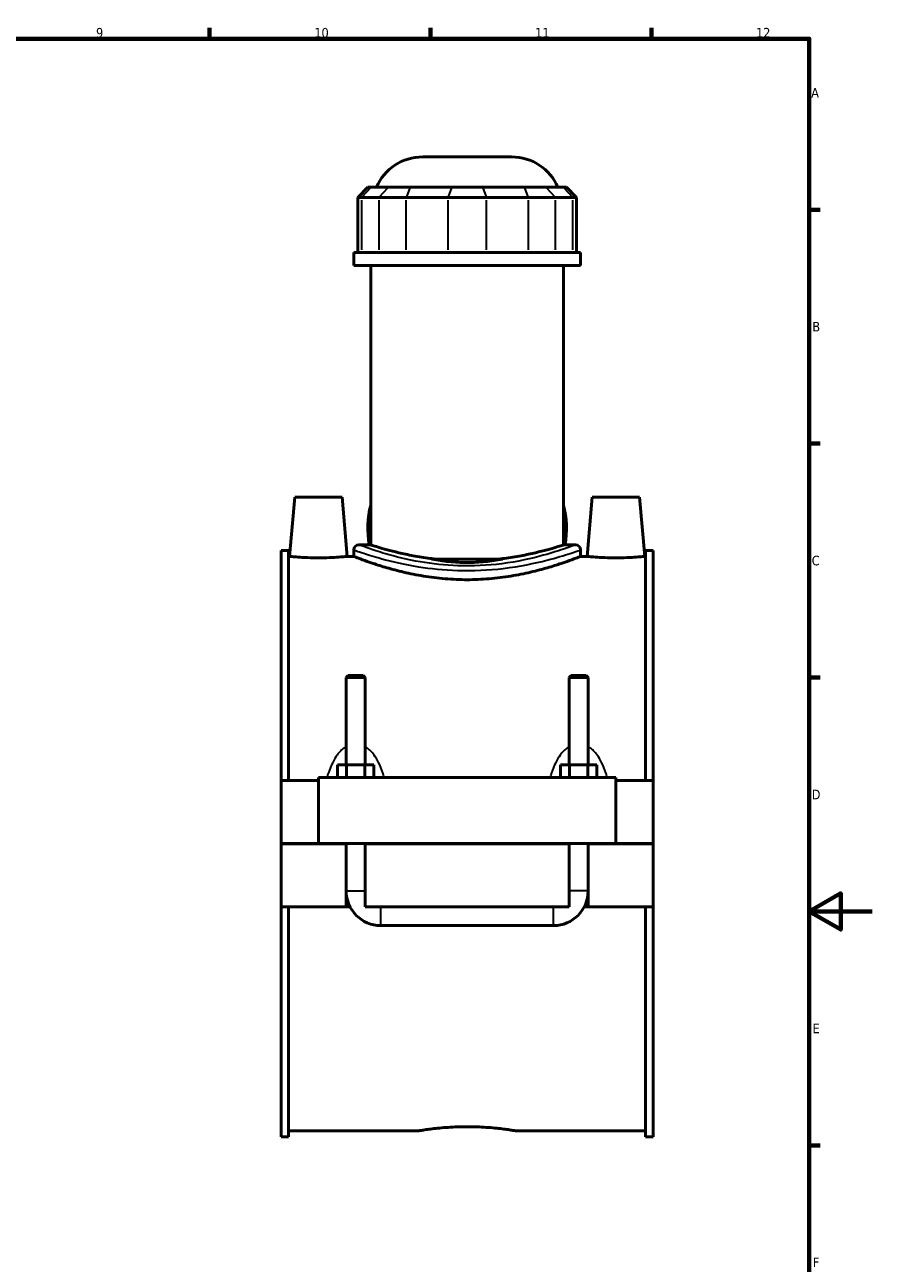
# Model space of a CAD drawing. Header units: millimetres. Extents: x 0 to 898, y -421 to 1002.
# Tile 6 of 7: x 572 to 841, y 185 to 578. Entities that reach past the tile are written whole.
import ezdxf

# ---------------------------------------------------------------- set-up
doc = ezdxf.new("R2010")
doc.units = ezdxf.units.MM
for name, color, linetype, lineweight in [('Border (ANSI)', 7, 'Continuous', 70), ('Visible (ANSI)', 7, 'Continuous', 50), ('Visible Narrow (ANSI)', 7, 'Continuous', 35)]:
    doc.layers.add(name, color=color, linetype=linetype, lineweight=lineweight)
doc.styles.add('Note Text (ANSI)', font='tahoma.ttf')

# ---------------------------------------------------------------- blocks, each defined once
blk = doc.blocks.new('Borders Default Border')
at = {"layer": 'Border (ANSI)'}
for p, q in [((630.75, 574), (630.75, 577.45)), ((700.83, 574), (700.83, 577.45)), ((770.92, 574), (770.92, 577.45)), ((821, 519.75), (824.45, 519.75)), ((821, 445.5), (824.45, 445.5)), ((821, 371.25), (824.45, 371.25)), ((821, 222.75), (824.45, 222.75))]:
    blk.add_line(p, q, dxfattribs=at)
at = {"layer": 'Border (ANSI)', "flags": 128}
for points in [[(20, 20), (20, 574), (821, 574), (821, 20), (20, 20)], [(841, 297), (821, 297), (831, 302.77), (831, 291.23), (821, 297)]]:
    blk.add_lwpolyline(points, dxfattribs=at)
at = {"layer": 'Border (ANSI)', "color": 230, "true_color": 0xff0080, "attachment_point": 7, "style": 'Note Text (ANSI)'}
for s, insert, char_height in [('9', (594.7, 574.34), 3.05), ('10', (663.96, 574.34), 3.048), ('11', (734.04, 574.4), 3.048), ('12', (804.13, 574.4), 3.048), ('A', (821.63, 555.35), 3.05), ('B', (821.99, 481.1), 3.05), ('C', (821.8, 406.8), 3.05), ('D', (821.81, 332.6), 3.05), ('E', (822.05, 258.35), 3.05), ('F', (822.14, 184.1), 3.05)]:
    blk.add_mtext(s, dxfattribs=dict(at, insert=insert, char_height=char_height))

msp = doc.modelspace()

# ---------------------------------------------------------------- linework, layer by layer
at = {"layer": 'Visible (ANSI)'}
for p, q in [((698.354, 536.519), (726.573, 536.519)), ((680.982, 526.859), (677.782, 523.659)), ((680.982, 526.859), (681.956, 526.859)), ((687.428, 526.859), (681.956, 526.859)), ((687.428, 526.859), (694.355, 526.859)), ((707.565, 526.859), (694.355, 526.859)), ((707.565, 526.859), (717.362, 526.859)), ((730.572, 526.859), (717.362, 526.859)), ((730.572, 526.859), (737.499, 526.859)), ((742.971, 526.859), (737.499, 526.859)), ((742.971, 526.859), (743.945, 526.859)), ((743.945, 526.859), (747.145, 523.659)), ((679, 523.659), (677.782, 523.659)), ((677.782, 523.659), (677.782, 506.159)), ((679, 523.659), (684.472, 523.659)), ((693.131, 523.659), (684.472, 523.659)), ((693.131, 523.659), (706.341, 523.659)), ((718.587, 523.659), (706.341, 523.659)), ((718.587, 523.659), (731.797, 523.659)), ((740.456, 523.659), (731.797, 523.659)), ((740.456, 523.659), (745.928, 523.659)), ((747.145, 523.659), (745.928, 523.659)), ((747.145, 523.659), (747.145, 506.159)), ((748.464, 506.159), (676.464, 506.159)), ((676.464, 502.019), (676.464, 506.159)), ((748.464, 502.019), (748.464, 506.159)), ((748.464, 502.019), (676.464, 502.019)), ((681.864, 425.995), (681.864, 502.019)), ((743.064, 425.995), (743.064, 502.019)), ((657.764, 428.519), (656.119, 409.719)), ((657.764, 428.519), (672.764, 428.519)), ((672.764, 428.519), (674.409, 409.719)), ((752.164, 428.519), (750.519, 409.719)), ((767.164, 428.519), (752.164, 428.519)), ((767.164, 428.519), (768.809, 409.719)), ((681.864, 425.995), (681.864, 413.367)), ((743.064, 413.367), (743.064, 425.995)), ((681.388, 413.367), (678.064, 413.367)), ((681.864, 413.367), (681.388, 413.367)), ((743.54, 413.367), (743.064, 413.367)), ((746.864, 413.367), (743.54, 413.367)), ((653.464, 338.519), (653.464, 411.543)), ((655.824, 411.543), (653.464, 411.543)), ((655.824, 411.543), (655.824, 338.519)), ((655.824, 409.719), (656.119, 409.719)), ((674.409, 409.719), (676.464, 409.719)), ((676.464, 411.767), (676.464, 409.719)), ((701.151, 408.869), (723.777, 408.869)), ((748.464, 411.767), (748.464, 409.719)), ((748.464, 409.719), (750.519, 409.719)), ((768.809, 409.719), (769.104, 409.719)), ((769.104, 411.543), (769.104, 338.519)), ((771.464, 411.543), (769.104, 411.543)), ((771.464, 338.519), (771.464, 411.543)), ((674.664, 371.903), (674.064, 371.303)), ((674.064, 371.303), (680.064, 371.303)), ((674.064, 371.303), (674.064, 343.519)), ((679.464, 371.903), (674.664, 371.903)), ((679.464, 371.903), (680.064, 371.303)), ((680.064, 371.303), (680.064, 343.519)), ((745.464, 371.903), (744.864, 371.303)), ((744.864, 371.303), (750.864, 371.303)), ((744.864, 343.519), (744.864, 371.303)), ((750.264, 371.903), (745.464, 371.903)), ((750.264, 371.903), (750.864, 371.303)), ((750.864, 343.519), (750.864, 371.303)), ((674.177, 343.519), (671.29, 343.519)), ((671.29, 339.519), (671.29, 343.519)), ((679.95, 343.519), (674.177, 343.519)), ((674.177, 339.519), (674.177, 343.519)), ((679.95, 339.519), (679.95, 343.519)), ((682.837, 343.519), (679.95, 343.519)), ((682.837, 339.519), (682.837, 343.519)), ((744.977, 343.519), (742.09, 343.519)), ((742.09, 339.519), (742.09, 343.519)), ((750.75, 343.519), (744.977, 343.519)), ((744.977, 339.519), (744.977, 343.519)), ((753.637, 343.519), (750.75, 343.519)), ((750.75, 339.519), (750.75, 343.519)), ((753.637, 339.519), (753.637, 343.519)), ((653.464, 318.569), (653.464, 338.519)), ((653.464, 338.519), (665.264, 338.519)), ((665.264, 339.519), (759.664, 339.519)), ((665.264, 339.519), (665.264, 318.569)), ((759.664, 318.569), (759.664, 339.519)), ((759.664, 338.519), (771.464, 338.519)), ((771.464, 338.519), (771.464, 318.569)), ((653.464, 318.569), (665.264, 318.569)), ((653.464, 298.519), (653.464, 318.469)), ((674.064, 318.469), (653.464, 318.469)), ((665.264, 318.569), (759.664, 318.569)), ((674.064, 318.569), (674.064, 318.469)), ((674.064, 298.519), (674.064, 318.469)), ((680.064, 318.569), (680.064, 318.469)), ((744.864, 318.469), (680.064, 318.469)), ((680.064, 318.469), (680.064, 298.519)), ((744.864, 318.469), (744.864, 318.569)), ((744.864, 298.519), (744.864, 318.469)), ((750.864, 318.469), (750.864, 318.569)), ((771.464, 318.469), (750.864, 318.469)), ((750.864, 318.469), (750.864, 298.519)), ((759.664, 318.569), (771.464, 318.569)), ((771.464, 318.469), (771.464, 298.519)), ((653.464, 298.519), (674.064, 298.519)), ((653.464, 225.495), (653.464, 298.519)), ((655.824, 298.519), (655.824, 225.495)), ((675.266, 298.519), (674.064, 298.519)), ((680.064, 298.519), (744.864, 298.519)), ((750.864, 298.519), (749.662, 298.519)), ((750.864, 298.519), (771.464, 298.519)), ((769.104, 298.519), (769.104, 225.495)), ((771.464, 225.495), (771.464, 298.519)), ((685.064, 292.519), (739.864, 292.519)), ((655.824, 225.495), (653.464, 225.495)), ((655.824, 227.319), (696.784, 227.319)), ((728.144, 227.319), (769.104, 227.319)), ((771.464, 225.495), (769.104, 225.495))]:
    msp.add_line(p, q, dxfattribs=at)
for centre, radius, start, end in [((698.354, 520.519), 16, 90, 156.65604), ((726.573, 520.519), 16, 23.34396, 90), ((712.464, 418.519), 31.5, 166.27087, 189.41333), ((712.464, 418.519), 31.5, 350.58667, 13.72913), ((678.064, 411.767), 1.6, 90, 180), ((746.864, 411.767), 1.6, 0, 90), ((685.064, 303.519), 11, 180, 270), ((739.864, 303.519), 11, 270, 0)]:
    msp.add_arc(centre, radius, start, end, dxfattribs=at)
for points, knots in [([(702.298, 408.869), (701.765, 408.929), (701.237, 408.993), (698.833, 409.305), (697.031, 409.598), (693.704, 410.22), (692.177, 410.55), (689.476, 411.183), (688.206, 411.509), (685.965, 412.119), (684.992, 412.402), (683.426, 412.872), (682.832, 413.059), (682.05, 413.307), (681.864, 413.367), (681.864, 413.367)], [10.2944909, 10.2944909, 10.2944909, 10.2944909, 10.4554937, 10.4554937, 11.0364588, 11.0364588, 11.6174239, 11.6174239, 12.1981542, 12.1981542, 12.7788845, 12.7788845, 13.3596149, 13.3596149, 13.9403452, 13.9403452, 13.9403452, 13.9403452]), ([(743.064, 413.367), (743.064, 413.367), (742.877, 413.307), (742.096, 413.059), (741.501, 412.872), (739.936, 412.402), (738.963, 412.119), (736.721, 411.509), (735.452, 411.183), (732.75, 410.55), (731.224, 410.22), (727.896, 409.598), (726.095, 409.305), (723.691, 408.993), (723.162, 408.929), (722.629, 408.869)], [4.6467817, 4.6467817, 4.6467817, 4.6467817, 5.2275121, 5.2275121, 5.8082424, 5.8082424, 6.3889727, 6.3889727, 6.969703, 6.969703, 7.5506681, 7.5506681, 8.1316333, 8.1316333, 8.292636, 8.292636, 8.292636, 8.292636]), ([(674.409, 409.719), (674.409, 409.719), (674.181, 409.695), (673.253, 409.609), (672.553, 409.547), (670.933, 409.431), (669.904, 409.368), (667.646, 409.28), (666.417, 409.256), (664.112, 409.256), (662.884, 409.28), (660.628, 409.368), (659.6, 409.43), (657.979, 409.547), (657.277, 409.608), (656.348, 409.695), (656.119, 409.719), (656.119, 409.719)], [1.3819546, 1.3819546, 1.3819546, 1.3819546, 1.7268668, 1.7268668, 2.071779, 2.071779, 2.4178441, 2.4178441, 2.7639092, 2.7639092, 3.1095738, 3.1095738, 3.4552384, 3.4552384, 3.8005507, 3.8005507, 4.145863, 4.145863, 4.145863, 4.145863]), ([(748.464, 409.719), (748.464, 409.719), (748.242, 409.631), (747.319, 409.273), (746.617, 409.002), (744.772, 408.322), (743.628, 407.912), (740.993, 407.028), (739.503, 406.555), (736.335, 405.634), (734.544, 405.153), (730.637, 404.241), (728.522, 403.81), (724.096, 403.089), (721.782, 402.798), (717.11, 402.41), (714.752, 402.313), (710.175, 402.313), (707.818, 402.41), (703.146, 402.798), (700.831, 403.089), (696.405, 403.81), (694.29, 404.241), (690.384, 405.153), (688.593, 405.634), (685.424, 406.555), (683.934, 407.028), (681.3, 407.912), (680.155, 408.322), (678.31, 409.002), (677.608, 409.273), (676.685, 409.631), (676.464, 409.719), (676.464, 409.719)], [5.4897378, 5.4897378, 5.4897378, 5.4897378, 6.1756272, 6.1756272, 6.8615165, 6.8615165, 7.5474058, 7.5474058, 8.2332952, 8.2332952, 8.9198403, 8.9198403, 9.6063854, 9.6063854, 10.2929305, 10.2929305, 10.9794757, 10.9794757, 11.6660208, 11.6660208, 12.3525659, 12.3525659, 13.039111, 13.039111, 13.7256562, 13.7256562, 14.4115455, 14.4115455, 15.0974348, 15.0974348, 15.7833242, 15.7833242, 16.4692135, 16.4692135, 16.4692135, 16.4692135]), ([(723.777, 408.869), (723.699, 408.855), (723.621, 408.84), (721.844, 408.508), (720.033, 408.238), (716.298, 407.869), (714.374, 407.771), (710.553, 407.771), (708.63, 407.869), (704.895, 408.238), (703.083, 408.508), (701.306, 408.84), (701.229, 408.855), (701.151, 408.869)], [7.7616646, 7.7616646, 7.7616646, 7.7616646, 7.7879878, 7.7879878, 8.361078, 8.361078, 8.9341682, 8.9341682, 9.5072584, 9.5072584, 10.0803486, 10.0803486, 10.1066718, 10.1066718, 10.1066718, 10.1066718]), ([(768.809, 409.719), (768.809, 409.719), (768.58, 409.695), (767.65, 409.608), (766.949, 409.547), (765.328, 409.43), (764.3, 409.368), (762.044, 409.28), (760.816, 409.256), (759.664, 409.256), (758.51, 409.256), (757.281, 409.28), (755.023, 409.368), (753.994, 409.431), (752.375, 409.547), (751.675, 409.609), (750.747, 409.695), (750.519, 409.719), (750.519, 409.719)], [4.145863, 4.145863, 4.145863, 4.145863, 4.4911752, 4.4911752, 4.8364875, 4.8364875, 5.1821521, 5.1821521, 5.5278168, 5.5278168, 5.5278168, 5.8738818, 5.8738818, 6.2199469, 6.2199469, 6.5648591, 6.5648591, 6.9097713, 6.9097713, 6.9097713, 6.9097713]), ([(696.784, 227.319), (696.784, 227.319), (696.878, 227.336), (697.276, 227.403), (697.579, 227.454), (698.38, 227.581), (698.878, 227.658), (700.029, 227.823), (700.681, 227.911), (702.071, 228.081), (702.857, 228.169), (704.567, 228.335), (705.492, 228.412), (707.423, 228.541), (708.431, 228.593), (710.458, 228.661), (711.477, 228.677), (713.45, 228.677), (714.47, 228.661), (716.497, 228.593), (717.504, 228.541), (719.435, 228.412), (720.36, 228.335), (722.071, 228.169), (722.856, 228.081), (724.246, 227.911), (724.899, 227.823), (726.049, 227.658), (726.548, 227.581), (727.348, 227.454), (727.651, 227.403), (728.049, 227.336), (728.144, 227.319), (728.144, 227.319)], [2.3676418, 2.3676418, 2.3676418, 2.3676418, 2.6635926, 2.6635926, 2.9595433, 2.9595433, 3.2554941, 3.2554941, 3.5514448, 3.5514448, 3.8474045, 3.8474045, 4.1433642, 4.1433642, 4.439324, 4.439324, 4.7352837, 4.7352837, 5.0312434, 5.0312434, 5.3272031, 5.3272031, 5.6231628, 5.6231628, 5.9191225, 5.9191225, 6.2150733, 6.2150733, 6.511024, 6.511024, 6.8069748, 6.8069748, 7.1029255, 7.1029255, 7.1029255, 7.1029255])]:
    msp.add_open_spline(points, degree=3, knots=knots, dxfattribs=at)
at = {"layer": 'Visible Narrow (ANSI)'}
for p, q in [((681.809, 526.699), (679.148, 523.819)), ((684.62, 523.819), (687.28, 526.699)), ((694.294, 526.699), (693.192, 523.819)), ((707.504, 526.699), (706.402, 523.819)), ((717.423, 526.699), (718.525, 523.819)), ((730.633, 526.699), (731.735, 523.819)), ((737.647, 526.699), (740.308, 523.819)), ((743.119, 526.699), (745.78, 523.819)), ((679, 507.034), (679, 522.784)), ((684.472, 522.784), (684.472, 507.034)), ((693.131, 507.034), (693.131, 522.784)), ((706.341, 522.784), (706.341, 507.034)), ((718.587, 507.034), (718.587, 522.784)), ((731.797, 522.784), (731.797, 507.034)), ((740.456, 507.034), (740.456, 522.784)), ((745.928, 522.784), (745.928, 507.034)), ((674.101, 303.519), (680.027, 303.519)), ((750.827, 303.519), (744.901, 303.519)), ((685.064, 292.556), (685.064, 298.482)), ((739.864, 292.556), (739.864, 298.482))]:
    msp.add_line(p, q, dxfattribs=at)
for points, knots in [([(746.432, 413.206), (745.934, 413.02), (745.01, 412.68), (741.966, 411.63), (739.56, 410.841), (732.94, 409.032), (728.406, 408.015), (718.994, 406.814), (714.211, 406.566), (705.403, 406.87), (701.368, 407.32), (693.433, 408.677), (689.642, 409.633), (684.344, 411.176), (682.493, 411.79), (680.154, 412.6), (679.418, 412.867), (678.748, 413.113), (678.61, 413.164), (678.495, 413.206)], [17.0016682, 17.0016682, 17.0016682, 17.0016682, 17.9539638, 17.9539638, 19.216716, 19.216716, 20.8122582, 20.8122582, 22.2342582, 22.2342582, 23.4816024, 23.4816024, 24.9164158, 24.9164158, 25.9530503, 25.9530503, 26.6525803, 26.6525803, 26.8735925, 26.8735925, 26.8735925, 26.8735925]), ([(676.915, 411.609), (677.035, 411.567), (677.18, 411.517), (677.881, 411.275), (678.651, 411.012), (681.099, 410.216), (683.036, 409.613), (688.581, 408.096), (692.548, 407.156), (700.852, 405.822), (705.074, 405.38), (714.293, 405.081), (719.297, 405.324), (729.148, 406.506), (733.893, 407.505), (740.821, 409.283), (743.339, 410.059), (746.524, 411.091), (747.491, 411.426), (748.012, 411.608)], [-26.8735925, -26.8735925, -26.8735925, -26.8735925, -26.6525803, -26.6525803, -25.9530503, -25.9530503, -24.9164158, -24.9164158, -23.4816024, -23.4816024, -22.2342582, -22.2342582, -20.8122582, -20.8122582, -19.216716, -19.216716, -17.9539638, -17.9539638, -17.0016682, -17.0016682, -17.0016682, -17.0016682]), ([(673.581, 349.06), (673.138, 348.745), (672.726, 348.383), (671.933, 347.569), (671.556, 347.112), (670.681, 345.903), (670.219, 345.123), (669.273, 343.258), (668.821, 342.153), (668.323, 340.715), (668.222, 340.408), (668.125, 340.099)], [-1.8356853, -1.8356853, -1.8356853, -1.8356853, -1.6743661, -1.6743661, -1.5008801, -1.5008801, -1.238697, -1.238697, -0.8978591, -0.8978591, -0.805942, -0.805942, -0.805942, -0.805942]), ([(686.003, 340.099), (685.906, 340.408), (685.804, 340.715), (685.306, 342.153), (684.855, 343.258), (683.908, 345.123), (683.447, 345.903), (682.572, 347.112), (682.194, 347.569), (681.401, 348.383), (680.989, 348.745), (680.546, 349.06)], [-3.6110742, -3.6110742, -3.6110742, -3.6110742, -3.5191572, -3.5191572, -3.1783192, -3.1783192, -2.9161362, -2.9161362, -2.7426502, -2.7426502, -2.5813309, -2.5813309, -2.5813309, -2.5813309]), ([(744.381, 349.06), (743.938, 348.745), (743.526, 348.383), (742.733, 347.569), (742.356, 347.112), (741.481, 345.903), (741.019, 345.123), (740.073, 343.258), (739.621, 342.153), (739.123, 340.715), (739.022, 340.408), (738.925, 340.099)], [-1.8356853, -1.8356853, -1.8356853, -1.8356853, -1.6743661, -1.6743661, -1.5008803, -1.5008803, -1.2386973, -1.2386973, -0.8978595, -0.8978595, -0.805942, -0.805942, -0.805942, -0.805942]), ([(756.803, 340.099), (756.706, 340.408), (756.604, 340.715), (756.106, 342.153), (755.655, 343.258), (754.708, 345.123), (754.247, 345.903), (753.372, 347.112), (752.994, 347.569), (752.201, 348.383), (751.789, 348.745), (751.346, 349.06)], [-3.6110742, -3.6110742, -3.6110742, -3.6110742, -3.5191568, -3.5191568, -3.1783189, -3.1783189, -2.916136, -2.916136, -2.7426501, -2.7426501, -2.5813309, -2.5813309, -2.5813309, -2.5813309])]:
    msp.add_open_spline(points, degree=3, knots=knots, dxfattribs=at)
for points in [[(674, 343.529), (674.02, 343.588), (674.04, 343.645), (674.06, 343.703)], [(680.067, 343.703), (680.087, 343.645), (680.107, 343.588), (680.127, 343.529)], [(744.8, 343.529), (744.82, 343.588), (744.84, 343.645), (744.86, 343.703)], [(750.867, 343.703), (750.887, 343.645), (750.907, 343.588), (750.927, 343.529)]]:
    msp.add_open_spline(points, degree=3, dxfattribs=at)

# ---------------------------------------------------------------- block references
msp.add_blockref('Borders Default Border', (0, 0))

doc.saveas('drawing.dxf')
